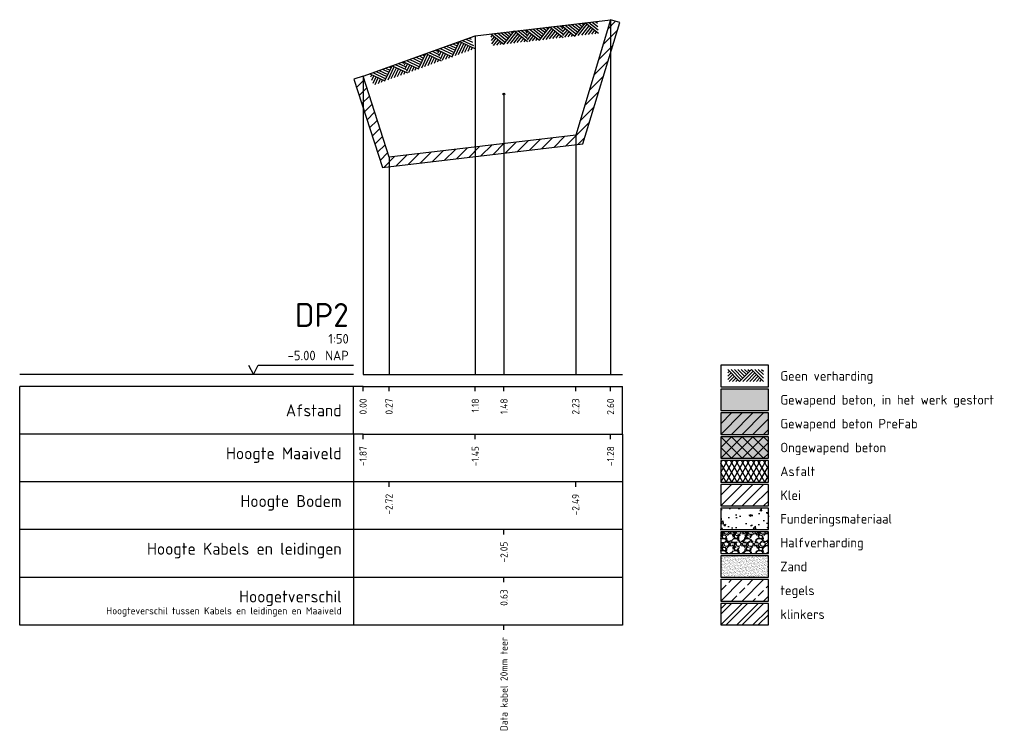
# Model space of a CAD drawing. Extents: x 113063 to 113446, y 444178 to 444476.
# Tile 1 of 4: x 113063 to 113073, y 444178 to 444185. Entities that reach past the tile are written whole.
import ezdxf
from ezdxf.enums import TextEntityAlignment as Align

# ---------------------------------------------------------------- set-up
doc = ezdxf.new("R2010")
doc.units = 0
doc.header["$LTSCALE"] = 7.5
doc.layers.get('0').update_dxf_attribs({"linetype": 'CONTINUOUS'})
for name, color, linetype in [('A-LEGENDA', 7, 'CONTINUOUS'), ('DATA KABELS', 90, 'CONTINUOUS'), ('PR-AANVULLEN', 42, 'CONTINUOUS'), ('PR-ASFALT', 13, 'CONTINUOUS'), ('PR-BETON-GEWAPEND', 253, 'CONTINUOUS'), ('PR-BETON-GEWAPEND-PREFAB', 51, 'CONTINUOUS'), ('PR-BETON-ONGEWAPEND', 51, 'CONTINUOUS'), ('PR-FUNDERINGSMATERIAAL', 13, 'CONTINUOUS'), ('PR-HALFVERHARDING', 13, 'CONTINUOUS'), ('PR-HOUT', 21, 'CONTINUOUS'), ('PR-MV', 3, 'CONTINUOUS'), ('PR-NATUURSTEEN', 31, 'CONTINUOUS'), ('PR-ZAND', 51, 'CONTINUOUS'), ('R-WE-AL-PROFIEL_BODEM-GD', 24, 'CONTINUOUS'), ('R-WE-AL-PROFIEL_MAAIVELD-GD', 3, 'CONTINUOUS'), ('R-WE-AL-PROFIELRASTER-S', 7, 'CONTINUOUS')]:
    doc.layers.add(name, color=color, linetype=linetype)
doc.layers.add('X-XX-AL-VERWIJZING-T18-500', color=10, linetype='CONTINUOUS', lineweight=18)
doc.styles.add('NLCS-ISO', font='NLCS-ISO.ttf', dxfattribs={"height": 1.8})
doc.styles.add('NLCS-ISO-ANNOTATIVE-T18', font='NLCS-ISO.ttf', dxfattribs={"height": 1.8})

# ---------------------------------------------------------------- blocks, each defined once
blk = doc.blocks.new('SAL-PROFIELRASTER-SOD')
at = {"color": 0, "linetype": 'ByBlock', "lineweight": -2, "flags": 128}
for points in [[(-2, 0), (-72, 0)], [(-24, 2), (-23, 0), (-22, 2), (-2, 2)], [(-72, -12.5), (-72, -2.5)], [(0, -2.5), (-72, -2.5)], [(-2, -12.5), (-2, -2.5)], [(0, -12.5), (-72, -12.5)]]:
    blk.add_lwpolyline(points, dxfattribs=at)
at = {"color": 0, "linetype": 'ByBlock', "lineweight": -2, "style": 'NLCS-ISO-ANNOTATIVE-T18'}
blk.add_text('NAP', height=2, dxfattribs=at).set_placement((-3, 3), align=Align.RIGHT)
blk.add_text('Afstand', height=2.5, dxfattribs=at).set_placement((-4.5, -7.5), align=Align.MIDDLE_RIGHT)
for tag, height, p in [('PROFIELNR', 5, (-3, 10)), ('SCHAAL', 2, (-3, 6.5)), ('NAP', 2, (-9.942962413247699, 3))]:
    blk.add_attdef(tag, text='', height=height, dxfattribs=at).set_placement(p, align=Align.RIGHT)
blk = doc.blocks.new('SAL-PROFIELRASTER_BALK_EIND1-SOD')
at = {"color": 0, "linetype": 'ByBlock', "lineweight": -2}
blk.add_line((1, -12.5), (1, -2.5), dxfattribs=at)
at = {"color": 0, "linetype": 'ByBlock', "lineweight": -2, "flags": 128}
for points in [[(0, 0), (1, 0)], [(0, -2.5), (1, -2.5)], [(0, -12.5), (1, -12.5)]]:
    blk.add_lwpolyline(points, dxfattribs=at)
blk = doc.blocks.new('SAL-PROFIELRASTER_BALK-SOD')
at = {"color": 0, "linetype": 'ByBlock', "lineweight": -2}
for p, q in [((-72, -12.5), (-72, -2.5)), ((-2, -2.5), (-2, -12.5)), ((0, -12.5), (-72, -12.5))]:
    blk.add_line(p, q, dxfattribs=at)
at = {"color": 0, "linetype": 'ByBlock', "lineweight": -2, "style": 'NLCS-ISO-ANNOTATIVE-T18'}
for tag, height, p in [('TITEL1', 2.5, (-4.5, -6.5)), ('TITEL2', 1.5, (-4.5, -9.5))]:
    blk.add_attdef(tag, text='', height=height, dxfattribs=at).set_placement(p, align=Align.MIDDLE_RIGHT)
blk = doc.blocks.new('SAL-PROFIELRASTER_BALK_EIND2-SOD')
at = {"color": 0, "linetype": 'ByBlock', "lineweight": -2}
for p, q in [((1, -2.5), (1, -12.5)), ((1, -12.5), (0, -12.5))]:
    blk.add_line(p, q, dxfattribs=at)
blk = doc.blocks.new('SAL-PROFIELRASTER_BALK_DATA-SOD')
at = {"color": 0, "linetype": 'ByBlock', "lineweight": -2}
blk.add_lwpolyline([(0, -3.5), (0, -2.5)], dxfattribs=at)
at = {"color": 0, "linetype": 'ByBlock', "lineweight": -2, "style": 'NLCS-ISO-ANNOTATIVE-T18'}
blk.add_attdef('GETAL', text='', height=1.5, rotation=90, dxfattribs=at).set_placement((0.75, -4.999999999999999), align=Align.RIGHT)
blk = doc.blocks.new('SAL-PROFIELRASTER_AANHAAL-SOD')
at = {"color": 9, "linetype": 'ByBlock', "lineweight": -2, "flags": 128}
blk.add_lwpolyline([(0, 0.9999999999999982), (0, 0)], dxfattribs=at)
blk = doc.blocks.new('DOORSNEDE_MAAIVELD')
for p, q in [((-5.656854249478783, 0), (-1.363961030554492, -4.292893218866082)), ((-2.828427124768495, 0), (0.0502525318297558, -2.878679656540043)), ((5.82077e-11, 5.82077e-11), (1.464466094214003, -1.464466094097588)), ((1.414213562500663, 5.82077e-11), (2.171572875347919, -0.7573593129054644)), ((4.343145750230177, 0), (7.928932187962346, -3.585786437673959)), ((5.757359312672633, 5.82077e-11), (7.928932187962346, -2.171572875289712)), ((7.171572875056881, 5.82077e-11), (7.928932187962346, -0.757359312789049)), ((-7.071067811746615, -5.82077e-11), (-2.071067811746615, -5.000000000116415)), ((-7.071067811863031, -1.414213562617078), (-6.363961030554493, -0.7071067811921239)), ((-7.071067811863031, -2.828427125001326), (-5.656854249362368, -1.414213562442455)), ((-7.071067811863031, -4.242640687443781), (-4.949747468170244, -2.121320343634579)), ((-6.414213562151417, -5.000000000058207), (-4.24264068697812, -2.828427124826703)), ((-4.999999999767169, -5), (-3.535533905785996, -3.535533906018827)), ((-4.242640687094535, -5.82077e-11), (-0.6568542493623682, -3.585786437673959)), ((-2.071067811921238, -5.000000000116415), (2.928932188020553, -1.164153e-10)), ((-1.414213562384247, -5.82077e-11), (0.7573593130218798, -2.171572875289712)), ((-0.6568542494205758, -5), (3.636038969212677, -0.7071067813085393)), ((0.757359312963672, -5.000000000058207), (4.343145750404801, -1.414213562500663)), ((2.171572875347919, -5.000000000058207), (5.050252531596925, -2.121320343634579)), ((2.928932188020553, -1.164153e-10), (7.928932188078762, -5.000000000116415)), ((3.585786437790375, -5), (5.757359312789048, -2.828427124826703)), ((5.000000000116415, -5.000000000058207), (6.464466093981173, -3.535533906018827)), ((-3.585786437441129, -5), (-2.828427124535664, -4.242640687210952)), ((6.414213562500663, -5.000000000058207), (7.171572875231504, -4.242640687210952))]:
    blk.add_line(p, q)

msp = doc.modelspace()

# ---------------------------------------------------------------- hatches: boundary and pattern name
at = {"layer": 'PR-AANVULLEN'}
h = msp.add_hatch(dxfattribs=at)
h.set_pattern_fill('ANSI31', color=256, scale=0.025, style=0)
h.set_pattern_definition([(45, (-339.5724482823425, -211.1830805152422), (-0.05612660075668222, 0.05612660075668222), [])])
h.paths.add_polyline_path([(113069.2873525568, 444185.1774123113), (113068.9213277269, 444183.9674123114), (113066.9646164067, 444183.7364123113), (113066.6921843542, 444184.5854123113), (113066.5969664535, 444184.5548582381), (113066.8945594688, 444183.627447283), (113068.9980839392, 444183.8757793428), (113069.3830690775, 444185.1484580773)])
h = msp.add_hatch(dxfattribs=at)
h.set_pattern_fill('ANSI31', color=256, scale=0.025, style=0)
h.set_pattern_definition([(44.99999999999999, (113070.4419391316, 444180.0818455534), (-0.0561266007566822, 0.05612660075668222), [])])
h.paths.add_polyline_path([(113070.4419391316, 444180.0818455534), (113070.9419391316, 444180.0818455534), (113070.9419391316, 444180.3068455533), (113070.4419391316, 444180.3068455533)])
at = {"layer": 'PR-ASFALT'}
h = msp.add_hatch(dxfattribs=at)
h.set_pattern_fill('ASFALT', color=256, scale=0.25, style=0, pattern_type=2)
h.set_pattern_definition([(59.99999999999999, (113070.4419391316, 444180.3318455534), (-0.04330127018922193, 0.02500000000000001), []), (120, (113070.4419391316, 444180.3318455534), (-0.04330127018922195, -0.02499999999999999), [])])
h.paths.add_polyline_path([(113070.4419391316, 444180.3318455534), (113070.9419391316, 444180.3318455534), (113070.9419391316, 444180.5568455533), (113070.4419391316, 444180.5568455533)])
at = {"layer": 'PR-BETON-GEWAPEND'}
msp.add_hatch(color=256, dxfattribs=at).paths.add_polyline_path([(113070.4419391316, 444181.0818455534), (113070.9419391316, 444181.0818455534), (113070.9419391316, 444181.3068455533), (113070.4419391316, 444181.3068455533)])
at = {"layer": 'PR-BETON-GEWAPEND-PREFAB'}
msp.add_hatch(color=253, dxfattribs=at).paths.add_polyline_path([(113070.4419391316, 444180.8318455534), (113070.9419391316, 444180.8318455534), (113070.9419391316, 444181.0568455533), (113070.4419391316, 444181.0568455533)])
h = msp.add_hatch(dxfattribs=at)
h.set_pattern_fill('ANSI31', color=256, scale=0.025, style=0)
h.set_pattern_definition([(44.99999999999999, (113070.4419391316, 444180.8318455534), (-0.0561266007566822, 0.05612660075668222), [])])
h.paths.add_polyline_path([(113070.4419391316, 444180.8318455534), (113070.9419391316, 444180.8318455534), (113070.9419391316, 444181.0568455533), (113070.4419391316, 444181.0568455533)])
at = {"layer": 'PR-BETON-ONGEWAPEND'}
msp.add_hatch(color=253, dxfattribs=at).paths.add_polyline_path([(113070.4419391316, 444180.5818455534), (113070.9419391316, 444180.5818455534), (113070.9419391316, 444180.8068455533), (113070.4419391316, 444180.8068455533)])
h = msp.add_hatch(dxfattribs=at)
h.set_pattern_fill('ANSI37', color=256, scale=0.025, style=0)
h.set_pattern_definition([(44.99999999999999, (113070.4419391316, 444180.5818455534), (-0.0561266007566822, 0.05612660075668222), []), (135, (113070.4419391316, 444180.5818455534), (-0.05612660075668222, -0.0561266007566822), [])])
h.paths.add_polyline_path([(113070.4419391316, 444180.5818455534), (113070.9419391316, 444180.5818455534), (113070.9419391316, 444180.8068455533), (113070.4419391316, 444180.8068455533)])
at = {"layer": 'PR-FUNDERINGSMATERIAAL'}
h = msp.add_hatch(dxfattribs=at)
h.set_pattern_fill('AR-CONC', color=256, scale=0.00125, style=0)
h.set_pattern_definition([(49.99999999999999, (113070.4419391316, 444179.834840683), (0.227730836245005, -0.01992385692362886), [0.0238125, -0.2619375]), (355, (113070.4419391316, 444179.834840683), (-0.04405353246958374, 0.238820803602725), [0.01905, -0.20955]), (100.451, (113070.4609166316, 444179.8331803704), (0.1836781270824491, 0.2188958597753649), [0.02023750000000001, -0.2226125]), (46.18420000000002, (113070.4419391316, 444179.898340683), (0.3388488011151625, -0.05255290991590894), [0.03571874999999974, -0.3929062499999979]), (96.63559999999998, (113070.4701765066, 444179.8939613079), (0.2967552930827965, 0.3092819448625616), [0.03035624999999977, -0.3339187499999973]), (351.1840000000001, (113070.4419391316, 444179.898340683), (0.2967557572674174, 0.3092813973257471), [0.028575, -0.314325]), (21, (113070.4736891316, 444179.882465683), (0.1895185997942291, -0.1278318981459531), [0.0238125, -0.2619375]), (326.0000000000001, (113070.4736891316, 444179.882465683), (0.07725253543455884, 0.2302349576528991), [0.01905, -0.20955]), (71.4514, (113070.4894822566, 444179.871813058), (0.2667706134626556, 0.1024035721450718), [0.02023750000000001, -0.2226125]), (37.50000000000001, (113070.4419391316, 444179.834840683), (0.003860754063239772, 0.1056937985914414), [0, -0.20701, 0, -0.212725, 0, -0.21034375]), (7.500000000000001, (113070.4419391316, 444179.834840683), (0.0835245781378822, 0.1252257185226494), [0, -0.121285, 0, -0.2022475, 0, -0.08016875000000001]), (327.5, (113070.3711366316, 444179.834840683), (0.1694882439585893, -0.007160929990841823), [0, -0.07937500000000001, 0, -0.24765, 0, -0.3286125]), (317.5, (113070.3393866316, 444179.834840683), (0.1851614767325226, 0.03178311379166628), [0, -0.1031875, 0, -0.164465, 0, -0.2333625])])
h.paths.add_polyline_path([(113070.4419391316, 444179.834840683), (113070.9419391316, 444179.834840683), (113070.9419391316, 444180.059840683), (113070.4419391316, 444180.059840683)])
at = {"layer": 'PR-HALFVERHARDING'}
h = msp.add_hatch(dxfattribs=at)
h.set_pattern_fill('GRAVEL', color=256, scale=0.005000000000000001, style=0)
h.set_pattern_definition([(228.0128, (113085.959352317, 444184.7627078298), (-1.016000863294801, -1.143001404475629), [0.01708605, -1.691525]), (184.9697, (113085.947922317, 444184.7500078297), (1.524002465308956, 0.1269991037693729), [0.02932025, -2.9027]), (132.5104, (113085.918712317, 444184.7474678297), (1.269999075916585, -1.397001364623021), [0.0206741, -2.046735]), (267.2737, (113085.869182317, 444184.7157178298), (0.1269994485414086, 2.539999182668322), [0.02670025, -2.64332]), (292.8337, (113085.867912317, 444184.6890478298), (-0.6350018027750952, 1.524000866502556), [0.0261817, -2.59199]), (357.2737, (113085.878072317, 444184.6649178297), (-2.539999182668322, 0.1269994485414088), [0.02670025, -2.64332]), (37.6942, (113085.904742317, 444184.6636478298), (-1.651001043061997, -1.269998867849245), [0.0353097, -3.495655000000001]), (72.2553, (113085.932682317, 444184.6852378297), (0.8890017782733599, 2.79400081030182), [0.03333600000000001, -3.300265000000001]), (121.4296, (113085.942842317, 444184.7169878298), (-1.016000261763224, 1.650998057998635), [0.02679065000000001, -2.652275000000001]), (175.2364, (113085.928872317, 444184.7398478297), (1.396998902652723, -0.1269988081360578), [0.0305856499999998, -1.49869499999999]), (222.3974, (113085.898392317, 444184.7423878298), (-1.524000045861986, -1.396998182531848), [0.0395539, -3.91584]), (138.8141, (113085.994912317, 444184.7144478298), (-0.8889994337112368, 0.7619988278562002), [0.01350025, -1.33653]), (171.4692, (113085.984752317, 444184.7233378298), (1.65099747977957, -0.2540006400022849), [0.02568409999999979, -2.54272999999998]), (225, (113085.959352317, 444184.7271478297), (-2.664535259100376e-17, -0.1269999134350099), [0.01796045, -0.1616445]), (203.1986, (113085.950462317, 444184.7423878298), (0.6350021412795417, 0.2540011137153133), [0.009672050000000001, -0.9575299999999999]), (291.8014, (113085.941572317, 444184.7385778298), (-0.1270000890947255, 0.3810002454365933), [0.0136783, -0.6702400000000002]), (30.9638, (113085.946652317, 444184.7258778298), (0.3809995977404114, 0.2540001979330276), [0.02221599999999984, -0.7183149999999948]), (161.5651, (113085.965702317, 444184.7373078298), (0.2540001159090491, -0.1269998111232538), [0.01606435, -0.385545]), (16.38950000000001, (113085.867912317, 444184.7385778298), (1.270000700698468, 0.3809992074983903), [0.0225044, -2.22794]), (70.3462, (113085.889502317, 444184.7449278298), (-0.5079985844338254, -1.39699802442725), [0.01887995, -1.86911]), (293.1986, (113085.965702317, 444184.7627078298), (-0.2540011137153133, 0.6350021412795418), [0.019344, -0.94786]), (343.6105, (113085.973322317, 444184.7449278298), (-1.270000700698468, 0.3809992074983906), [0.02250439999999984, -2.227939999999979]), (339.444, (113085.867912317, 444184.6598378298), (-0.6350007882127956, 0.2539996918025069), [0.02170175, -1.063385]), (294.7751, (113085.888232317, 444184.6522178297), (-0.6349985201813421, 1.396999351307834), [0.01818359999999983, -1.800179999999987]), (66.80140000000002, (113085.966972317, 444184.6357078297), (0.2540011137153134, 0.6350021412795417), [0.019344, -0.94786]), (17.35400000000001, (113085.974592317, 444184.6534878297), (-1.651000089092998, -0.5079992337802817), [0.02128915, -2.10762]), (69.444, (113085.904742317, 444184.6357078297), (-0.2539996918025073, -0.6350007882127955), [0.0108509, -1.07424]), (101.3098999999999, (113085.959352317, 444184.6357078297), (-0.1269993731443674, 0.5079983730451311), [0.006475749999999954, -0.6410999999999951]), (165.9638, (113085.958082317, 444184.6420578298), (0.3810002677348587, -0.1269997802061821), [0.0261817, -0.4974525]), (186.0090000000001, (113085.932682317, 444184.6484078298), (1.269998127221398, 0.1269997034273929), [0.02426335, -2.40207]), (303.6901, (113085.946652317, 444184.7144478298), (-0.1270000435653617, 0.253999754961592), [0.0183162, -0.4395890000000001]), (353.1572, (113085.956812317, 444184.6992078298), (2.159000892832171, -0.254001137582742), [0.03197785, -3.1658]), (60.94540000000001, (113085.988562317, 444184.6953978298), (-0.5079988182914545, -0.8889978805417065), [0.01307539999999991, -1.29446999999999]), (90, (113085.994912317, 444184.7068278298), (-0.127, 0.127), [0.007620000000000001, -0.11938]), (120.2564, (113085.930142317, 444184.6522178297), (0.5079989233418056, -0.8889995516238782), [0.01764335, -1.746695]), (48.01280000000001, (113085.921252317, 444184.6674578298), (1.016000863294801, 1.143001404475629), [0.03417215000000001, -1.67444]), (0, (113085.944112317, 444184.6928578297), (0.127, 0.127), [0.03302000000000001, -0.09398000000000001]), (325.3048, (113085.977132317, 444184.6928578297), (-1.269997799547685, 0.8890000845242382), [0.0200805, -1.987965]), (254.0546, (113085.993642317, 444184.6814278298), (-0.1270003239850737, -0.5080012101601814), [0.01849145, -0.906085]), (207.646, (113085.988562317, 444184.6636478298), (-2.412999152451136, -1.27000079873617), [0.03010725, -2.980625]), (175.4261, (113085.961892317, 444184.6496778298), (-1.651000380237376, 0.1269993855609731), [0.03185144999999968, -3.153289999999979]), (175.4261, (113085.961892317, 444184.6496778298), (-1.651000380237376, 0.1269993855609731), [0.03185144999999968, -3.153289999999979])])
h.paths.add_polyline_path([(113070.4419391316, 444179.584840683), (113070.9419391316, 444179.584840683), (113070.9419391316, 444179.809840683), (113070.4419391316, 444179.809840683)])
at = {"layer": 'PR-HOUT'}
h = msp.add_hatch(dxfattribs=at)
h.set_pattern_fill('ANSI32', color=256, scale=0.0125, style=0)
h.set_pattern_definition([(44.99999999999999, (113070.4419391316, 444178.834840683), (-0.08418990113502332, 0.08418990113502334), []), (44.99999999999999, (113070.4980657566, 444178.834840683), (-0.08418990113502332, 0.08418990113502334), [])])
h.paths.add_polyline_path([(113070.4419391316, 444178.834840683), (113070.9419391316, 444178.834840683), (113070.9419391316, 444179.059840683), (113070.4419391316, 444179.059840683)])
at = {"layer": 'PR-NATUURSTEEN'}
h = msp.add_hatch(dxfattribs=at)
h.set_pattern_fill('ANSI33', color=256, scale=0.025, style=0)
h.set_pattern_definition([(44.99999999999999, (113070.4419391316, 444179.084840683), (-0.1122532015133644, 0.1122532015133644), []), (44.99999999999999, (113070.5541923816, 444179.084840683), (-0.1122532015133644, 0.1122532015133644), [0.079375, -0.0396875])])
h.paths.add_polyline_path([(113070.4419391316, 444179.084840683), (113070.9419391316, 444179.084840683), (113070.9419391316, 444179.309840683), (113070.4419391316, 444179.309840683)])
at = {"layer": 'PR-ZAND'}
h = msp.add_hatch(dxfattribs=at)
h.set_pattern_fill('AR-SAND', color=256, scale=0.02, style=0)
h.set_pattern_definition([(37.50000000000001, (-43320.86953862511, -16358.21597968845), (-0.0008000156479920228, 0.02447066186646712), [0, -0.019304, 0, -0.02159, 0, -0.0206375]), (7.500000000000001, (-43320.86953862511, -16358.21597968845), (0.02247616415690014, 0.03584125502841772), [0, -0.010414, 0, -0.017399, 0, -0.006667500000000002]), (327.5, (-43320.88515962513, -16358.21597968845), (0.0395496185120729, 7.185923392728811e-05), [0, -0.006350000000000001, 0, -0.02286, 0, -0.029845]), (317.5, (-43320.88515962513, -16358.21597968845), (0.03817782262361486, 0.01114646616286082), [0, -0.003175, 0, -0.014986, 0, -0.017145])])
h.paths.add_polyline_path([(113070.4419391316, 444179.5589771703), (113070.9419391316, 444179.5594089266), (113070.9419391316, 444179.3352724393), (113070.4419391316, 444179.334840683)])

# ---------------------------------------------------------------- linework, layer by layer
at = {"layer": 'A-LEGENDA'}
for points in [[(113070.4419391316, 444181.3318455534), (113070.9419391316, 444181.3318455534), (113070.9419391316, 444181.5568455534), (113070.4419391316, 444181.5568455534)], [(113070.4419391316, 444181.0818455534), (113070.9419391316, 444181.0818455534), (113070.9419391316, 444181.3068455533), (113070.4419391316, 444181.3068455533)], [(113070.4419391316, 444180.8318455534), (113070.9419391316, 444180.8318455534), (113070.9419391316, 444181.0568455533), (113070.4419391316, 444181.0568455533)], [(113070.4419391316, 444180.5818455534), (113070.9419391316, 444180.5818455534), (113070.9419391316, 444180.8068455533), (113070.4419391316, 444180.8068455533)], [(113070.4419391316, 444180.3318455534), (113070.9419391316, 444180.3318455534), (113070.9419391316, 444180.5568455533), (113070.4419391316, 444180.5568455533)], [(113070.4419391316, 444180.0818455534), (113070.9419391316, 444180.0818455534), (113070.9419391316, 444180.3068455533), (113070.4419391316, 444180.3068455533)], [(113070.4419391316, 444179.834840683), (113070.9419391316, 444179.834840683), (113070.9419391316, 444180.059840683), (113070.4419391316, 444180.059840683)], [(113070.4419391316, 444179.584840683), (113070.9419391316, 444179.584840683), (113070.9419391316, 444179.809840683), (113070.4419391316, 444179.809840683)], [(113070.4419391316, 444179.334840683), (113070.9419391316, 444179.334840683), (113070.9419391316, 444179.559840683), (113070.4419391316, 444179.559840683)], [(113070.4419391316, 444179.084840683), (113070.9419391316, 444179.084840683), (113070.9419391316, 444179.309840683), (113070.4419391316, 444179.309840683)], [(113070.4419391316, 444178.834840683), (113070.9419391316, 444178.834840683), (113070.9419391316, 444179.059840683), (113070.4419391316, 444179.059840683)]]:
    msp.add_lwpolyline(points, close=True, dxfattribs=at)
at = {"layer": 'DATA KABELS'}
msp.add_circle((113068.1697972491, 444184.3984123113), 0.01, dxfattribs=at)
at = {"layer": 'R-WE-AL-PROFIEL_BODEM-GD'}
msp.add_lwpolyline([(113069.2873525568, 444185.1774123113), (113068.9213277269, 444183.9674123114), (113066.9646164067, 444183.7364123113), (113066.6921843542, 444184.5854123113), (113066.5969664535, 444184.5548582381), (113066.8945594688, 444183.627447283), (113068.9980839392, 444183.8757793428), (113069.3830690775, 444185.1484580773)], close=True, dxfattribs=at)
at = {"layer": 'R-WE-AL-PROFIEL_MAAIVELD-GD'}
msp.add_lwpolyline([(113066.6921843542, 444184.5854123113), (113067.8691612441, 444185.0094123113), (113069.2873525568, 444185.1774123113)], dxfattribs=at)
at = {"layer": 'R-WE-AL-PROFIELRASTER-S'}
for p, q in [((113067.3233235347, 444179.3334123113), (113066.6921843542, 444179.3334123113)), ((113067.3233235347, 444178.8334123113), (113066.6921843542, 444178.8334123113))]:
    msp.add_line(p, q, dxfattribs=at)

# ---------------------------------------------------------------- block references
at = {"layer": 'PR-MV', "xscale": 0.025, "yscale": 0.025, "zscale": 2.5e-05}
for p, rotation in [((113068.5782569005, 444185.0934123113), 6.755816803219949), ((113068.9508008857, 444185.1362790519), 6.755816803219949), ((113068.2057129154, 444185.0505455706), 6.755816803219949), ((113067.6336175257, 444184.9241269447), 19.94116298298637), ((113067.2806727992, 444184.7974123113), 19.94116298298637), ((113066.9277280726, 444184.6706976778), 19.94116298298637)]:
    msp.add_blockref('DOORSNEDE_MAAIVELD', p, dxfattribs=dict(at, rotation=rotation))
msp.add_blockref('DOORSNEDE_MAAIVELD', (113070.6919391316, 444181.5120232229), dxfattribs=at)
at = {"layer": 'R-WE-AL-PROFIELRASTER-S'}
for p, yscale in [((113069.2873525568, 444181.4584123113), 3.719), ((113067.8691612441, 444181.4584123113), 3.551), ((113066.6921843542, 444181.4584123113), 3.127), ((113068.1697972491, 444181.4584123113), 2.95), ((113068.9213277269, 444181.4584123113), 2.509), ((113066.9646164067, 444181.4584123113), 2.278)]:
    msp.add_blockref('SAL-PROFIELRASTER_AANHAAL-SOD', p, dxfattribs=dict(at, yscale=yscale))
at = {"layer": 'R-WE-AL-PROFIELRASTER-S', "xscale": 0.05, "yscale": 0.05, "zscale": 0.05}
for name, p, values in [('SAL-PROFIELRASTER-SOD', (113066.6921843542, 444181.4584123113), {'PROFIELNR': 'DP2', 'SCHAAL': '1:50', 'NAP': '-5.00'}), ('SAL-PROFIELRASTER_BALK_DATA-SOD', (113066.6921843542, 444181.4584123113), {'GETAL': '0.00'}), ('SAL-PROFIELRASTER_BALK_DATA-SOD', (113066.9646164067, 444181.4584123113), {'GETAL': '0.27'}), ('SAL-PROFIELRASTER_BALK_DATA-SOD', (113067.8691612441, 444181.4584123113), {'GETAL': '1.18'}), ('SAL-PROFIELRASTER_BALK_DATA-SOD', (113068.1697972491, 444181.4584123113), {'GETAL': '1.48'}), ('SAL-PROFIELRASTER_BALK_DATA-SOD', (113068.9213277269, 444181.4584123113), {'GETAL': '2.23'}), ('SAL-PROFIELRASTER_BALK_DATA-SOD', (113069.2873525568, 444181.4584123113), {'GETAL': '2.60'}), ('SAL-PROFIELRASTER_BALK-SOD', (113066.6921843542, 444180.9584123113), {'TITEL1': 'Hoogte Maaiveld'}), ('SAL-PROFIELRASTER_BALK_DATA-SOD', (113066.6921843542, 444180.9584123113), {'GETAL': '-1.87'}), ('SAL-PROFIELRASTER_BALK_DATA-SOD', (113067.8691612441, 444180.9584123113), {'GETAL': '-1.45'}), ('SAL-PROFIELRASTER_BALK_DATA-SOD', (113069.2873525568, 444180.9584123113), {'GETAL': '-1.28'}), ('SAL-PROFIELRASTER_BALK-SOD', (113066.6921843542, 444180.4584123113), {'TITEL1': 'Hoogte Bodem'}), ('SAL-PROFIELRASTER_BALK_DATA-SOD', (113066.9646164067, 444180.4584123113), {'GETAL': '-2.72'}), ('SAL-PROFIELRASTER_BALK_DATA-SOD', (113068.9213277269, 444180.4584123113), {'GETAL': '-2.49'}), ('SAL-PROFIELRASTER_BALK-SOD', (113066.6921843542, 444179.9584123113), {'TITEL1': 'Hoogte Kabels en leidingen'}), ('SAL-PROFIELRASTER_BALK_DATA-SOD', (113068.1697972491, 444179.9584123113), {'GETAL': '-2.05'}), ('SAL-PROFIELRASTER_BALK-SOD', (113066.6921843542, 444179.4584123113), {'TITEL1': 'Hoogetverschil', 'TITEL2': 'Hoogteverschil tussen Kabels en leidingen en Maaiveld'}), ('SAL-PROFIELRASTER_BALK_DATA-SOD', (113068.1697972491, 444179.4584123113), {'GETAL': '0.63'}), ('SAL-PROFIELRASTER_BALK_DATA-SOD', (113068.1697972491, 444178.9584123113), {'GETAL': 'Data kabel 20mm teer'})]:
    msp.add_blockref(name, p, dxfattribs=at).add_auto_attribs(values)
at = {"layer": 'R-WE-AL-PROFIELRASTER-S', "yscale": 0.05}
for name, p, xscale, zscale in [('SAL-PROFIELRASTER_BALK_EIND1-SOD', (113066.6921843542, 444181.4584123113), 2.720168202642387, 2.720168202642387), ('SAL-PROFIELRASTER_BALK_EIND2-SOD', (113066.6921843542, 444180.9584123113), 2.720168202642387, 2.720168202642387), ('SAL-PROFIELRASTER_BALK_EIND2-SOD', (113066.6921843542, 444180.4584123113), 2.720168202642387, 2.720168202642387), ('SAL-PROFIELRASTER_BALK_EIND2-SOD', (113067.3233235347, 444179.9584123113), 2.089029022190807, 2.089029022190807), ('SAL-PROFIELRASTER_BALK_EIND2-SOD', (113067.3233235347, 444179.4584123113), 2.089029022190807, 2.089029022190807)]:
    msp.add_blockref(name, p, dxfattribs=dict(at, xscale=xscale, zscale=zscale))

# ---------------------------------------------------------------- texts
at = {"layer": 'X-XX-AL-VERWIJZING-T18-500', "style": 'NLCS-ISO'}
for s, p in [('Geen verharding', (113071.0669391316, 444181.4443455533)), ('Gewapend beton, in het werk gestort', (113071.0669391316, 444181.1943455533)), ('Gewapend beton PreFab', (113071.0669391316, 444180.9443455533)), ('Ongewapend beton', (113071.0669391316, 444180.6943455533)), ('Asfalt', (113071.0669391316, 444180.4443455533)), ('Klei', (113071.0669391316, 444180.1943455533)), ('Funderingsmateriaal', (113071.0669391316, 444179.947340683)), ('Halfverharding', (113071.0669391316, 444179.697340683)), ('Zand', (113071.0669391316, 444179.447340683)), ('tegels', (113071.0669391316, 444179.197340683)), ('klinkers', (113071.0669391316, 444178.947340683))]:
    msp.add_text(s, height=0.1, dxfattribs=at).set_placement(p, align=Align.MIDDLE_LEFT)

doc.saveas('drawing.dxf')
